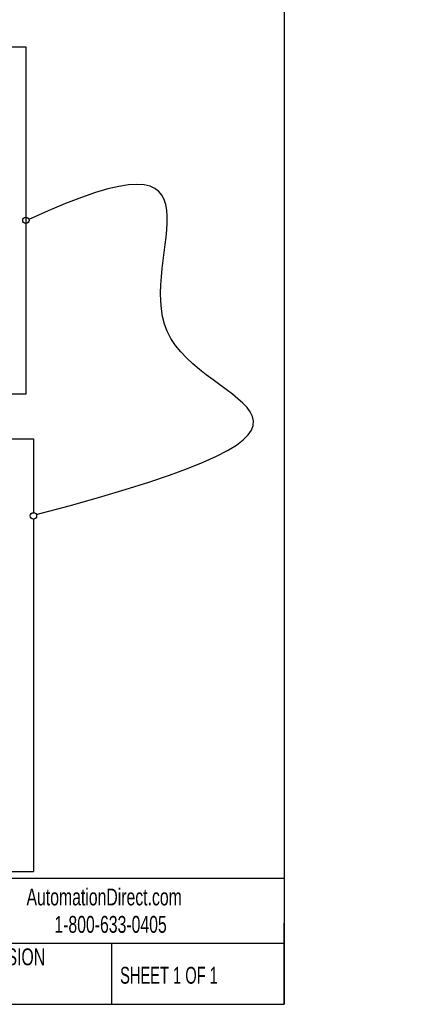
# Model space of a CAD drawing. Header units: millimetres. Extents: x 32 to 1440, y 32 to 1048.
# Tile 23 of 30: x 1199 to 1440, y 32 to 649. Entities that reach past the tile are written whole.
import ezdxf

# ---------------------------------------------------------------- set-up
doc = ezdxf.new("R2010")
doc.units = ezdxf.units.MM
doc.header["$LTSCALE"] = 5
doc.layers.add('DIMENSIONS', color=140, linetype='Continuous', lineweight=25)
doc.layers.add('TEXT', color=140, linetype='Continuous', lineweight=25)
doc.styles.add('SLDTEXTSTYLE0', font='TXT', dxfattribs={"width": 0.7})
doc.styles.add('SLDTEXTSTYLE1', font='TXT', dxfattribs={"width": 0.65})

# ---------------------------------------------------------------- blocks, each defined once
blk = doc.blocks.new('SW_NOTE_0')
at = {"layer": 'TEXT', "color": 0, "insert": (23.2, 68.2), "char_height": 52.9, "attachment_point": 2, "style": 'SLDTEXTSTYLE0'}
blk.add_mtext('A', dxfattribs=at)
blk = doc.blocks.new('SW_NOTE_0_1')
at = {"layer": 'TEXT', "color": 0, "insert": (23.2, 68.2), "char_height": 52.9, "attachment_point": 2, "style": 'SLDTEXTSTYLE0'}
blk.add_mtext('A', dxfattribs=at)
blk = doc.blocks.new('DETAIL-A_RIGHT SIDE')
at = {"layer": 'DIMENSIONS'}
for points in [[(249.6, -1041.6), (249.6, -1009.1), (146.9, -1041.6)], [(249.6, -2130.8), (146.9, -2130.8), (249.6, -2163.3)]]:
    blk.add_hatch(color=256, dxfattribs=at).paths.add_polyline_path(points, flags=0)
for p, q in [((146.9, -1041.6), (249.6, -1009.1)), ((249.6, -1009.1), (249.6, -1041.6)), ((146.9, -1041.6), (327.4, -1041.6)), ((327.4, -1041.6), (327.4, -2130.8)), ((327.4, -2130.8), (146.9, -2130.8))]:
    blk.add_line(p, q, dxfattribs=at)
at = {"layer": 'DIMENSIONS', "color": 140, "linetype": 'Continuous', "lineweight": 18}
for p, q in [((146.9, -2130.8), (249.6, -2163.3)), ((249.6, -2163.3), (249.6, -2130.8))]:
    blk.add_line(p, q, dxfattribs=at)
at = {"layer": 'TEXT'}
for name, p in [('SW_NOTE_0', (82.6, -1075.9)), ('SW_NOTE_0_1', (82.6, -2167.3))]:
    blk.add_blockref(name, p, dxfattribs=at)

msp = doc.modelspace()

# ---------------------------------------------------------------- linework, layer by layer
at = {"layer": 'DIMENSIONS'}
for p, q in [((810.186113, 386.349378), (1207.814057, 386.349378)), ((1207.814057, 386.349378), (1207.814057, 340.099592)), ((1207.814057, 336.135216), (1207.814057, 115.0705)), ((810.186113, 115.0705), (1207.814057, 115.0705))]:
    msp.add_line(p, q, dxfattribs=at)
for centre in [(1203.083375, 523.478353), (1207.814057, 338.119459)]:
    msp.add_circle(centre, 1.984242, dxfattribs=at)
msp.add_open_spline([(1209.601351, 338.929558), (1439.931946, 399.973781), (1196.900482, 407.297208), (1340.365837, 586.548493), (1204.964202, 524.051055)], degree=3, knots=[0, 0, 0, 0, 0.5192813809, 1, 1, 1, 1], dxfattribs=at)
at = {"layer": 'TEXT'}
for p, q in [((1365.25, 1047.75), (1365.25, 31.75)), ((1365.25, 110.630538), (31.75, 110.630538)), ((1365.25, 31.75), (1365.25, 82.55)), ((1365.25, 69.85), (31.75, 69.85)), ((1256.743745, 69.85), (1256.743745, 31.75)), ((31.75, 31.75), (1365.25, 31.75))]:
    msp.add_line(p, q, dxfattribs=at)

# ---------------------------------------------------------------- block references
at = {"layer": 'DIMENSIONS', "xscale": 0.2, "yscale": 0.2, "zscale": 0.2}
msp.add_blockref('DETAIL-A_RIGHT SIDE', (1137.598296, 840.716196), dxfattribs=at)

# ---------------------------------------------------------------- texts
at = {"layer": 'TEXT', "char_height": 10.58333333}
for s, insert, attachment_point, style in [('AutomationDirect.com', (1203.474794, 104.382656), 1, 'SLDTEXTSTYLE0'), ('1-800-633-0405', (1220.957899, 87.185119), 1, 'SLDTEXTSTYLE0'), ('LATEST VERSION', (1172.760657, 66.819969), 2, 'SLDTEXTSTYLE0'), ('SHEET 1 OF 1', (1262.206429, 55.257452), 1, 'SLDTEXTSTYLE1')]:
    msp.add_mtext(s, dxfattribs=dict(at, insert=insert, attachment_point=attachment_point, style=style))

doc.saveas('drawing.dxf')
